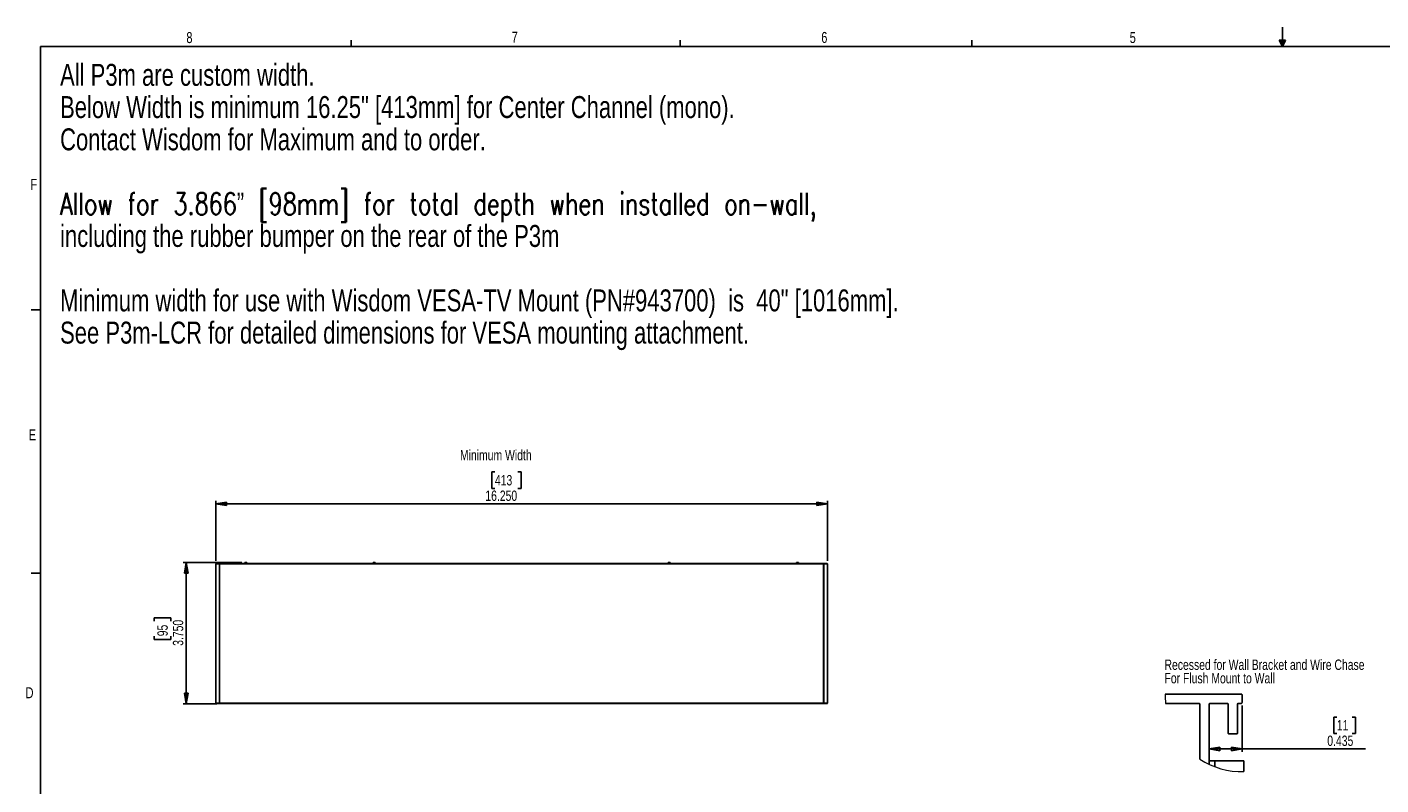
# Paper-space layout 'P3m-C' of a CAD drawing. Header units: inches. Extents: x 0.3 to 33.8, y 0.2 to 21.7.
# Tile 12 of 24: x 0.3 to 18.3, y 11.6 to 21.7. Entities that reach past the tile are written whole.
import ezdxf

# ---------------------------------------------------------------- set-up
doc = ezdxf.new("R2010")
doc.units = ezdxf.units.IN
doc.header["$MEASUREMENT"] = 0
doc.layers.add('BORDERS', color=7, linetype='Continuous')
doc.styles.add('SLDTEXTSTYLE0', font='TXT', dxfattribs={"width": 0.75})
doc.styles.add('SLDTEXTSTYLE1', font='TXT', dxfattribs={"width": 0.75, "bigfont": 'bigfont'})
doc.dimstyles.new('SLDDIMSTYLE4', dxfattribs={"dimtxt": 0.137795, "dimasz": 0.14, "dimexe": 0, "dimexo": 0.0625, "dimgap": 0.034449, "dimtad": 1, "dimdec": 3, "dimrnd": 1e-09, "dimdsep": 46, "dimtxsty": 'SLDTEXTSTYLE0', "dimblk1": 'CLOSED', "dimblk2": 'CLOSED', "dimsah": 1, "dimcen": 0.09, "dimadec": 0, "dimazin": 2, "dimtfac": 1, "dimtdec": 3, "dimtofl": 0, "dimtmove": 0, "dimatfit": 3, "dimldrblk": 'CLOSED', "dimfxl": 0, "dimfrac": 2, "dimtolj": 1, "dimtzin": 12, "dimarcsym": 0})
doc.dimstyles.new('SLDDIMSTYLE8', dxfattribs={"dimtxt": 0.137795, "dimasz": 0.14, "dimexe": 0, "dimexo": 0.0625, "dimgap": 0.034449, "dimtad": 1, "dimdec": 3, "dimlfac": 2, "dimrnd": 1e-09, "dimzin": 4, "dimdsep": 46, "dimtxsty": 'SLDTEXTSTYLE0', "dimblk1": 'CLOSED', "dimblk2": 'CLOSED', "dimsah": 1, "dimcen": 0.09, "dimadec": 0, "dimazin": 1, "dimtfac": 1, "dimtdec": 3, "dimtofl": 0, "dimtmove": 0, "dimatfit": 3, "dimldrblk": 'CLOSED', "dimfxl": 0, "dimfrac": 2, "dimtolj": 1, "dimtzin": 12, "dimarcsym": 0})

# ---------------------------------------------------------------- blocks, each defined once
blk = doc.blocks.new('SW_NOTE_0_26')
at = {"layer": 'BORDERS', "color": 0, "char_height": 0.29167, "attachment_point": 1}
for s, insert, style in [('All P3m are custom width.', (0, 0.376), 'SLDTEXTSTYLE0'), ('Below Width is minimum 16.25" [413mm] for Center Channel (mono).', (0, -0.052), 'SLDTEXTSTYLE0'), ('Contact Wisdom for Maximum and to order.', (0, -0.481), 'SLDTEXTSTYLE0'), ('Allow for 3.866” [98mm] for total depth when installed on-wall,', (0, -1.337), 'SLDTEXTSTYLE1'), ('including the rubber bumper on the rear of the P3m', (0, -1.765), 'SLDTEXTSTYLE0'), ('Minimum width for use with Wisdom VESA-TV Mount (PN#943700)  is  40" [1016mm].', (0, -2.622), 'SLDTEXTSTYLE0'), ('See P3m-LCR for detailed dimensions for VESA mounting attachment.', (0, -3.05), 'SLDTEXTSTYLE0')]:
    blk.add_mtext(s, dxfattribs=dict(at, insert=insert, style=style))
blk = doc.blocks.new('_Closed')
at = {"color": 0, "linetype": 'ByBlock', "lineweight": -2}
for p, q in [((-1, 0.166667), (0, 0)), ((-1, 0.166667), (-1, -0.166667)), ((0, 0), (-1, -0.166667)), ((0, 0), (-1, 0))]:
    blk.add_line(p, q, dxfattribs=at)
blk = doc.blocks.new('_D_39')
at = {"layer": 'BORDERS'}
for p, q in [((6.56, 15.756), (6.518, 15.756)), ((6.518, 15.756), (6.518, 15.537)), ((6.865, 15.756), (6.907, 15.756)), ((6.907, 15.756), (6.907, 15.537)), ((6.518, 15.537), (6.56, 15.537)), ((6.907, 15.537), (6.865, 15.537)), ((2.853, 14.572), (2.853, 15.37)), ((2.853, 15.331), (10.978, 15.331)), ((10.978, 14.572), (10.978, 15.37))]:
    blk.add_line(p, q, dxfattribs=at)
at = {"layer": 'BORDERS', "xscale": 0.14, "yscale": 0.14, "rotation": 180.0000000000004}
blk.add_blockref('_Closed', (2.853, 15.331), dxfattribs=at)
at = {"layer": 'BORDERS', "xscale": 0.14, "yscale": 0.14}
blk.add_blockref('_Closed', (10.978, 15.331), dxfattribs=at)
at = {"layer": 'BORDERS', "char_height": 0.1378, "attachment_point": 1, "style": 'SLDTEXTSTYLE0'}
for s, insert in [('413', (6.56, 15.714)), ('16.250', (6.433, 15.508))]:
    blk.add_mtext(s, dxfattribs=dict(at, insert=insert))
blk = doc.blocks.new('_D_40')
at = {"layer": 'BORDERS'}
for p, q in [((3.196, 14.55), (2.42, 14.55)), ((2.459, 14.55), (2.459, 12.675)), ((2.034, 13.774), (2.034, 13.816)), ((2.034, 13.816), (2.253, 13.816)), ((2.253, 13.816), (2.253, 13.774)), ((2.034, 13.571), (2.034, 13.529)), ((2.034, 13.529), (2.253, 13.529)), ((2.253, 13.529), (2.253, 13.571)), ((2.863, 12.675), (2.42, 12.675))]:
    blk.add_line(p, q, dxfattribs=at)
at = {"layer": 'BORDERS', "xscale": 0.14, "yscale": 0.14}
for p, rotation in [((2.459, 14.55), 90.0000000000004), ((2.459, 12.675), 270.0000000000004)]:
    blk.add_blockref('_Closed', p, dxfattribs=dict(at, rotation=rotation))
at = {"layer": 'BORDERS', "char_height": 0.1378, "attachment_point": 1, "rotation": 90, "style": 'SLDTEXTSTYLE0'}
for s, insert in [('3.750', (2.281, 13.444)), ('95', (2.075, 13.571))]:
    blk.add_mtext(s, dxfattribs=dict(at, insert=insert))
blk = doc.blocks.new('_D_50')
at = {"layer": 'BORDERS'}
for p, q in [((16.487, 12.649), (16.487, 12.034)), ((17.747, 12.498), (17.705, 12.498)), ((17.705, 12.498), (17.705, 12.279)), ((17.951, 12.498), (17.993, 12.498)), ((17.993, 12.498), (17.993, 12.279)), ((17.705, 12.279), (17.747, 12.279)), ((17.993, 12.279), (17.951, 12.279)), ((16.052, 12.073), (16.487, 12.073)), ((16.487, 12.073), (18.129, 12.073))]:
    blk.add_line(p, q, dxfattribs=at)
at = {"layer": 'BORDERS', "xscale": 0.14, "yscale": 0.14, "rotation": 180.0000000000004}
blk.add_blockref('_Closed', (16.052, 12.073), dxfattribs=at)
at = {"layer": 'BORDERS', "xscale": 0.14, "yscale": 0.14}
blk.add_blockref('_Closed', (16.487, 12.073), dxfattribs=at)
at = {"layer": 'BORDERS', "char_height": 0.1378, "attachment_point": 1, "style": 'SLDTEXTSTYLE0'}
for s, insert in [('11', (17.747, 12.457)), ('0.435', (17.62, 12.251))]:
    blk.add_mtext(s, dxfattribs=dict(at, insert=insert))
blk = doc.blocks.new('SW_NOTE_0_36')
at = {"layer": 'BORDERS', "color": 0, "char_height": 0.1378, "attachment_point": 1, "style": 'SLDTEXTSTYLE0'}
for s, insert in [('Recessed for Wall Bracket and Wire Chase', (0, 0.178)), ('For Flush Mount to Wall', (0, -0.001))]:
    blk.add_mtext(s, dxfattribs=dict(at, insert=insert))

psp = doc.layouts.new('P3m-C')

# ---------------------------------------------------------------- linework, layer by layer
at = {"color": 7, "linetype": 'Continuous', "lineweight": 25}
for p, q in [((2.85277, 12.68038), (2.85277, 14.53288)), ((2.89965, 14.53288), (2.85277, 14.53288)), ((2.85777, 14.53788), (2.89965, 14.53788)), ((2.89965, 14.53288), (2.89965, 14.53788)), ((2.89965, 14.53788), (2.90277, 14.53788)), ((2.89965, 14.53288), (2.89965, 12.68038)), ((2.90277, 14.53288), (2.89965, 14.53288)), ((2.90277, 14.53788), (2.90277, 14.53288)), ((2.90277, 14.53788), (10.92777, 14.53788)), ((2.90277, 14.53288), (2.90277, 14.53788)), ((2.90277, 12.68038), (2.90277, 14.53288)), ((2.90277, 14.53288), (2.90277, 12.68038)), ((10.92777, 14.53288), (2.90277, 14.53288)), ((3.23552, 14.53788), (3.23552, 14.55038)), ((3.23552, 14.55038), (3.26552, 14.55038)), ((3.26552, 14.53788), (3.26552, 14.55038)), ((4.94052, 14.55038), (4.94052, 14.53788)), ((4.97052, 14.55038), (4.94052, 14.55038)), ((4.97052, 14.55038), (4.97052, 14.53788)), ((8.86052, 14.53788), (8.86052, 14.55038)), ((8.86052, 14.55038), (8.89052, 14.55038)), ((8.89052, 14.53788), (8.89052, 14.55038)), ((10.56552, 14.55038), (10.56552, 14.53788)), ((10.59552, 14.55038), (10.56552, 14.55038)), ((10.59552, 14.55038), (10.59552, 14.53788)), ((10.92777, 14.53288), (10.92777, 14.53788)), ((10.92777, 14.53788), (10.9309, 14.53788)), ((10.92777, 14.53788), (10.92777, 14.53288)), ((10.9309, 14.53288), (10.92777, 14.53288)), ((10.92777, 14.53288), (10.92777, 12.68038)), ((10.92777, 14.53288), (10.92777, 12.68038)), ((10.9309, 14.53288), (10.9309, 14.53788)), ((10.9309, 14.53788), (10.97277, 14.53788)), ((10.9309, 12.68038), (10.9309, 14.53288)), ((10.97777, 14.53288), (10.9309, 14.53288)), ((10.97777, 14.53288), (10.97777, 12.68038)), ((16.4769, 12.80371), (15.46485, 12.80371)), ((16.4869, 12.68871), (16.4869, 12.79371)), ((2.85277, 12.68038), (2.89965, 12.68038)), ((2.89965, 12.67538), (2.85777, 12.67538)), ((2.89965, 12.68038), (2.90277, 12.68038)), ((2.89965, 12.67538), (2.89965, 12.68038)), ((2.90277, 12.67538), (2.89965, 12.67538)), ((2.90277, 12.68038), (2.90277, 12.67538)), ((2.90277, 12.68038), (10.92777, 12.68038)), ((2.90277, 12.67538), (2.90277, 12.68038)), ((10.92777, 12.67538), (2.90277, 12.67538)), ((10.92777, 12.68038), (10.9309, 12.68038)), ((10.92777, 12.67538), (10.92777, 12.68038)), ((10.92777, 12.68038), (10.92777, 12.67538)), ((10.9309, 12.67538), (10.92777, 12.67538)), ((10.9309, 12.68038), (10.97777, 12.68038)), ((10.9309, 12.67538), (10.9309, 12.68038)), ((10.97277, 12.67538), (10.9309, 12.67538)), ((15.4713, 12.67871), (15.9169, 12.67871)), ((15.9269, 12.66871), (15.9269, 11.93868)), ((16.0519, 11.86881), (16.0519, 12.66871)), ((16.0619, 12.67871), (16.2919, 12.67871)), ((16.3019, 12.66871), (16.3019, 12.28371)), ((16.4269, 12.28371), (16.4269, 12.66871)), ((16.4369, 12.67871), (16.4769, 12.67871)), ((16.3119, 12.27371), (16.4169, 12.27371)), ((16.0519, 11.91371), (16.1269, 11.91371)), ((16.5119, 11.91371), (16.1269, 11.91371)), ((16.1269, 11.83712), (16.1269, 11.91371)), ((16.5119, 11.77192), (16.5119, 11.91371))]:
    psp.add_line(p, q, dxfattribs=at)
for centre, radius, start, end in [((2.85777, 14.53288), 0.005, 90, 180), ((10.97277, 14.53288), 0.005, 0, 90), ((16.4769, 12.79371), 0.01, 359.99987, 90.000971), ((2.85777, 12.68038), 0.005, 180, 270), ((10.97277, 12.68038), 0.005, 270, 0), ((15.9169, 12.66871), 0.01, 359.998189, 90.00013), ((16.0619, 12.66871), 0.01, 89.99987, 180.001811), ((16.2919, 12.66871), 0.01, 359.998189, 90.000971), ((16.4369, 12.66871), 0.01, 90.000464, 180.000377), ((16.4769, 12.68871), 0.01, 269.999029, 0.00013), ((16.3119, 12.28371), 0.01, 179.999029, 270.00013), ((16.4169, 12.28371), 0.01, 269.99987, 0.000971)]:
    psp.add_arc(centre, radius, start, end, dxfattribs=at)
at = {"color": 7, "linetype": 'Continuous', "lineweight": 18}
for centre, radius, start, end in [((16.48692, 12.79371), 1.02211, 179.439479, 186.460193), ((16.4869, 12.79371), 1.0221, 236.777366, 271.40157)]:
    psp.add_arc(centre, radius, start, end, dxfattribs=at)
at = {"layer": 'BORDERS', "color": 250}
psp.add_line((17.02288, 21.4106), (17.02288, 21.66832), dxfattribs=at)
at = {"layer": 'BORDERS', "lineweight": 25}
for q in [(0.52288, 0.4106), (33.52288, 21.4106)]:
    psp.add_line((0.52288, 21.4106), q, dxfattribs=at)
at = {"layer": 'BORDERS'}
for p, q in [((4.64788, 21.4106), (4.64788, 21.4954)), ((9.02288, 21.4106), (9.02288, 21.4954)), ((12.89788, 21.4106), (12.89788, 21.4954)), ((16.9809, 21.49622), (17.067, 21.49622)), ((17.02288, 21.4106), (16.9809, 21.49622)), ((17.02288, 21.4106), (16.98907, 21.49622)), ((17.02288, 21.4106), (17.00855, 21.49622)), ((17.02288, 21.4106), (17.03583, 21.49622)), ((17.02288, 21.4106), (17.04596, 21.49622)), ((17.02288, 21.4106), (17.067, 21.49622)), ((0.52288, 17.9106), (0.39788, 17.9106)), ((0.52288, 14.4106), (0.39788, 14.4106))]:
    psp.add_line(p, q, dxfattribs=at)

# ---------------------------------------------------------------- block references
for name, p in [('SW_NOTE_0_26', (0.78226, 20.803)), ('SW_NOTE_0_36', (15.45711, 13.08397))]:
    psp.add_blockref(name, p, dxfattribs=at)

# ---------------------------------------------------------------- texts
at = {"layer": 'BORDERS', "color": 7, "char_height": 0.14583, "attachment_point": 1, "style": 'SLDTEXTSTYLE0'}
for s, insert in [('8', (2.46034, 21.60153)), ('7', (6.78221, 21.60524)), ('6', (10.89654, 21.60339)), ('5', (14.99474, 21.60187)), ('F', (0.38867, 19.65016)), ('E', (0.366, 16.32211)), ('D', (0.32371, 12.89318))]:
    psp.add_mtext(s, dxfattribs=dict(at, insert=insert))
at = {"layer": 'BORDERS', "insert": (6.09607, 16.04775), "char_height": 0.1377953, "attachment_point": 1, "style": 'SLDTEXTSTYLE0'}
psp.add_mtext('Minimum Width', dxfattribs=at)

# ---------------------------------------------------------------- dimensions: what is measured, and where the dimension line sits
at = {"layer": 'BORDERS'}
for base, p1, p2, dimstyle, picture, middle in [((10.97777, 15.33067), (2.85277, 14.53288), (10.97777, 14.53288), 'SLDDIMSTYLE8', '_D_39', (6.71266, 15.33067)), ((16.4869, 12.07329), (16.0519, 11.86881), (16.4869, 12.68871), 'SLDDIMSTYLE4', '_D_50', (17.84891, 12.07329))]:
    dim = psp.add_linear_dim(base=base, p1=p1, p2=p2, dimstyle=dimstyle, dxfattribs=at)
    dim.commit()
    dim.dimension.update_dxf_attribs({"geometry": picture, "text_midpoint": middle, "dimtype": 160})
dim = psp.add_linear_dim(base=(2.45907, 12.67538), p1=(3.23552, 14.55038), p2=(2.90277, 12.67538), angle=90, dimstyle='SLDDIMSTYLE8', dxfattribs=at)
dim.commit()
dim.dimension.update_dxf_attribs({"geometry": '_D_40', "text_midpoint": (2.45907, 13.67268), "dimtype": 160})

doc.saveas('drawing.dxf')
